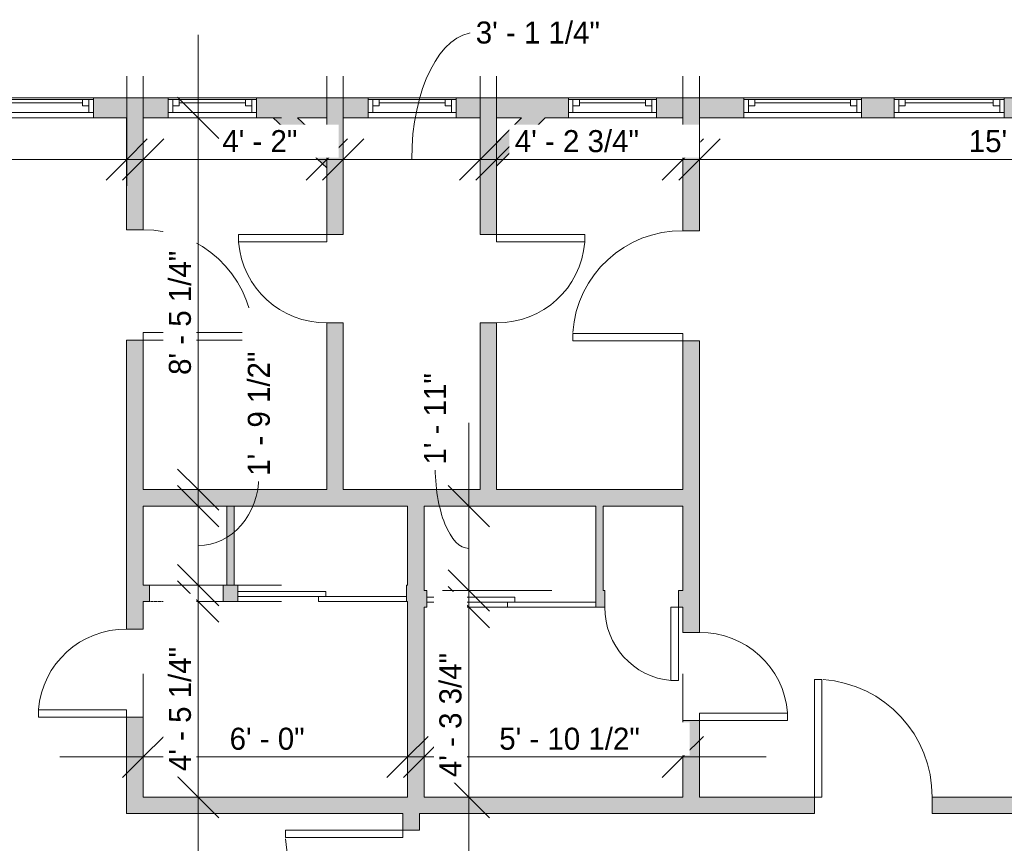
# Model space of a CAD drawing. Header units: inches. Extents: x -481 to 700, y -448 to 1032.
# Tile 12 of 17: x 57 to 325, y 559 to 783. Entities that reach past the tile are written whole.
import ezdxf

# ---------------------------------------------------------------- set-up
doc = ezdxf.new("R2010")
doc.units = ezdxf.units.IN
doc.header["$MEASUREMENT"] = 0
doc.linetypes.add('Overhead', pattern=[0.15625, 0.09375, -0.0625])
for name, color, linetype, lineweight in [('A-ANNO-DIMS', 211, 'Continuous', 9), ('A-ANNO-DIMS-192', 211, 'Continuous', 9), ('A-DETL-GENF', 92, 'Overhead', 9), ('A-DETL-MEDM', 90, 'Continuous', 9), ('A-DOOR', 31, 'Continuous', 9), ('A-GLAZ', 151, 'Continuous', 9), ('A-WALL', 90, 'Continuous', 9), ('A-WALL-PATT', 111, 'Continuous', 9)]:
    doc.layers.add(name, color=color, linetype=linetype, lineweight=lineweight)
doc.styles.add('Inter', font='txt', dxfattribs={"height": 6})
doc.dimstyles.new('Linear_-_1_32__Inter__Imperial__SMALL', dxfattribs={"dimscale": 12, "dimtxt": 7.948799, "dimasz": 0.9375, "dimexe": 1.889764, "dimexo": 1.259843, "dimgap": 0, "dimtad": 1, "dimrnd": 0.25, "dimzin": 1, "dimdsep": 46, "dimlunit": 4, "dimtxsty": 'Inter', "dimblk1": 'OBLIQUE', "dimblk2": 'OBLIQUE', "dimsah": 1, "dimcen": 0.09, "dimdle": 1.889764, "dimazin": 0, "dimtfac": 1, "dimtdec": 4, "dimtix": 1, "dimtmove": 0, "dimatfit": 3, "dimfxl": 1, "dimtvp": 1, "dimtfill": 1, "dimfrac": 2, "dimtolj": 1, "dimtzin": 0, "dimarcsym": 2})
doc.dimstyles.new('Linear_-_1_32__Inter__Imperial__SMALL_1', dxfattribs={"dimscale": 12, "dimtxt": 7.948799, "dimasz": 0.9375, "dimexe": 1.889764, "dimexo": 1.259843, "dimgap": 0, "dimtad": 1, "dimrnd": 0.25, "dimzin": 1, "dimdsep": 46, "dimlunit": 4, "dimtxsty": 'Inter', "dimblk1": 'OBLIQUE', "dimblk2": 'OBLIQUE', "dimsah": 1, "dimcen": 0.09, "dimdle": 1.889764, "dimazin": 0, "dimtfac": 1, "dimtdec": 4, "dimtix": 1, "dimtmove": 1, "dimatfit": 3, "dimfxl": 1, "dimtvp": 1, "dimtfill": 1, "dimfrac": 2, "dimtolj": 1, "dimtzin": 0, "dimarcsym": 2})
doc.dimstyles.new('Linear_-_1_32__Inter__Imperial__SMALL_2', dxfattribs={"dimscale": 12, "dimtxt": 7.948799, "dimasz": 0.9375, "dimexe": 1.889764, "dimexo": 1.259843, "dimgap": 0, "dimtad": 1, "dimrnd": 0.25, "dimzin": 1, "dimdsep": 46, "dimlunit": 4, "dimtxsty": 'Inter', "dimblk1": 'OBLIQUE', "dimblk2": 'OBLIQUE', "dimsah": 1, "dimcen": 0.09, "dimdle": 1.889764, "dimazin": 0, "dimtfac": 1, "dimtdec": 4, "dimtix": 1, "dimtmove": 2, "dimatfit": 3, "dimfxl": 1, "dimtvp": 1, "dimtfill": 1, "dimfrac": 2, "dimtolj": 1, "dimtzin": 0, "dimarcsym": 2})

# ---------------------------------------------------------------- blocks, each defined once
blk = doc.blocks.new('Planitar - Single Door_Flush Panel - 2_-6_ x 6_-8_-4178312-Main Floor Dimension Plan')
at = {"layer": 'A-DOOR'}
for p, q in [((12.99, 2.25), (12.99, 32.25)), ((15, 32.25), (12.99, 32.25)), ((15, 2.25), (15, 32.25)), ((15, 2.25), (12.99, 2.25))]:
    blk.add_line(p, q, dxfattribs=at)
blk.add_arc((14.77, 2.55), 29.77, 93.991, 180.5775, dxfattribs=at)
blk = doc.blocks.new('Planitar - Single Door_Flush Panel - 2_-0_ x 6_-8_-4181332-Main Floor Dimension Plan')
at = {"layer": 'A-DOOR'}
for p, q in [((9.99, 2.25), (9.99, 26.25)), ((12, 26.25), (9.99, 26.25)), ((12, 2.25), (12, 26.25)), ((12, 2.25), (9.99, 2.25))]:
    blk.add_line(p, q, dxfattribs=at)
blk.add_arc((11.77, 2.55), 23.77, 94.4783, 180.7233, dxfattribs=at)
blk = doc.blocks.new('Planitar - Single Door_Flush Panel - 2_-0_ x 6_-8_-4181384-Main Floor Dimension Plan')
at = {"layer": 'A-DOOR'}
for p, q in [((9.99, -2.25), (9.99, -26.25)), ((12, -2.25), (9.99, -2.25)), ((12, -2.25), (12, -26.25)), ((12, -26.25), (9.99, -26.25))]:
    blk.add_line(p, q, dxfattribs=at)
blk.add_arc((11.77, -2.55), 23.77, 179.2767, 265.5217, dxfattribs=at)
blk = doc.blocks.new('Planitar - Single Door_Flush Panel - 2_-6_ x 6_-8_-4178346-Main Floor Dimension Plan')
at = {"layer": 'A-DOOR'}
for p, q in [((12.99, -2.25), (12.99, -32.25)), ((15, -2.25), (12.99, -2.25)), ((15, -2.25), (15, -32.25)), ((15, -32.25), (12.99, -32.25))]:
    blk.add_line(p, q, dxfattribs=at)
blk.add_arc((14.77, -2.55), 29.77, 179.4225, 266.009, dxfattribs=at)
blk = doc.blocks.new('Planitar - Single Door_Flush Panel - 2_-8_ x 6_-8_-4181345-Main Floor Dimension Plan')
at = {"layer": 'A-DOOR'}
for p, q in [((13.99, 2.25), (13.99, 34.25)), ((16, 34.25), (13.99, 34.25)), ((16, 2.25), (16, 34.25)), ((16, 2.25), (13.99, 2.25))]:
    blk.add_line(p, q, dxfattribs=at)
blk.add_arc((15.77, 2.55), 31.77, 93.8608, 180.5412, dxfattribs=at)
blk = doc.blocks.new('Planitar - Single Door_Flush Panel - 2_-8_ x 6_-8_-4181316-Main Floor Dimension Plan')
at = {"layer": 'A-DOOR'}
for p, q in [((13.99, -2.25), (13.99, -34.25)), ((16, -2.25), (13.99, -2.25)), ((16, -2.25), (16, -34.25)), ((16, -34.25), (13.99, -34.25))]:
    blk.add_line(p, q, dxfattribs=at)
blk.add_arc((15.77, -2.55), 31.77, 179.4588, 266.1392, dxfattribs=at)
blk = doc.blocks.new('Planitar-Double-Hung-Single - Default 1-4192384-Main Floor Dimension Plan')
at = {"layer": 'A-GLAZ'}
for p, q in [((-15, 2.75), (-15, -2.75)), ((15, 2.75), (-15, 2.75)), ((15, -2.75), (15, 2.75)), ((-15, 2.25), (-12, 2.25)), ((-13.75, 2.25), (-13.75, -1.25)), ((-13.75, 0.5), (-12, 0.5)), ((-12, 2.25), (-1.1875, 2.25)), ((-12, 2.25), (-12, 0.5)), ((-1.1875, 2.25), (1.1875, 2.25)), ((1.1875, 2.25), (12, 2.25)), ((12, 2.25), (15, 2.25)), ((12, 2.25), (12, 0.5)), ((13.75, 0.5), (12, 0.5)), ((13.75, 2.25), (13.75, -1.25)), ((-15, -1.25), (-13.75, -1.25)), ((13.75, -1.25), (-13.75, -1.25)), ((13.75, -1.25), (15, -1.25)), ((-15, -2.75), (15, -2.75))]:
    blk.add_line(p, q, dxfattribs=at)
at = {"layer": 'A-GLAZ', "lineweight": 18}
blk.add_line((-12, 1.375), (12, 1.375), dxfattribs=at)
blk = doc.blocks.new('Planitar-Double-Hung-Single - Default 1-4192378-Main Floor Dimension Plan')
at = {"layer": 'A-GLAZ'}
for p, q in [((-16, 2.75), (-16, -2.75)), ((16, 2.75), (-16, 2.75)), ((16, -2.75), (16, 2.75)), ((-16, 2.25), (-13, 2.25)), ((-14.75, 2.25), (-14.75, -1.25)), ((-14.75, 0.5), (-13, 0.5)), ((-13, 2.25), (-1.1875, 2.25)), ((-13, 2.25), (-13, 0.5)), ((-1.1875, 2.25), (1.1875, 2.25)), ((1.1875, 2.25), (13, 2.25)), ((13, 2.25), (16, 2.25)), ((13, 2.25), (13, 0.5)), ((14.75, 0.5), (13, 0.5)), ((14.75, 2.25), (14.75, -1.25)), ((-16, -1.25), (-14.75, -1.25)), ((14.75, -1.25), (-14.75, -1.25)), ((14.75, -1.25), (16, -1.25)), ((-16, -2.75), (16, -2.75))]:
    blk.add_line(p, q, dxfattribs=at)
at = {"layer": 'A-GLAZ', "lineweight": 18}
blk.add_line((-13, 1.375), (13, 1.375), dxfattribs=at)
blk = doc.blocks.new('Planitar-Double-Hung-Single - Default 1-4193229-Main Floor Dimension Plan')
at = {"layer": 'A-GLAZ'}
for p, q in [((-12, 2.75), (-12, -2.75)), ((12, 2.75), (-12, 2.75)), ((12, -2.75), (12, 2.75)), ((-12, 2.25), (-9, 2.25)), ((-10.75, 2.25), (-10.75, -1.25)), ((-10.75, 0.5), (-9, 0.5)), ((-9, 2.25), (-1.1875, 2.25)), ((-9, 2.25), (-9, 0.5)), ((-1.1875, 2.25), (1.1875, 2.25)), ((1.1875, 2.25), (9, 2.25)), ((9, 2.25), (12, 2.25)), ((9, 2.25), (9, 0.5)), ((10.75, 0.5), (9, 0.5)), ((10.75, 2.25), (10.75, -1.25)), ((-12, -1.25), (-10.75, -1.25)), ((10.75, -1.25), (-10.75, -1.25)), ((10.75, -1.25), (12, -1.25)), ((-12, -2.75), (12, -2.75))]:
    blk.add_line(p, q, dxfattribs=at)
at = {"layer": 'A-GLAZ', "lineweight": 18}
blk.add_line((-9, 1.375), (9, 1.375), dxfattribs=at)
blk = doc.blocks.new('Planitar-Double-Hung-Single - Default 1-4193401-Main Floor Dimension Plan')
at = {"layer": 'A-GLAZ'}
for p, q in [((-17, 2.75), (-17, -2.75)), ((17, 2.75), (-17, 2.75)), ((17, -2.75), (17, 2.75)), ((-17, 2.25), (-14, 2.25)), ((-15.75, 2.25), (-15.75, -1.25)), ((-15.75, 0.5), (-14, 0.5)), ((-14, 2.25), (-1.1875, 2.25)), ((-14, 2.25), (-14, 0.5)), ((-1.1875, 2.25), (1.1875, 2.25)), ((1.1875, 2.25), (14, 2.25)), ((14, 2.25), (17, 2.25)), ((14, 2.25), (14, 0.5)), ((15.75, 0.5), (14, 0.5)), ((15.75, 2.25), (15.75, -1.25)), ((-17, -1.25), (-15.75, -1.25)), ((15.75, -1.25), (-15.75, -1.25)), ((15.75, -1.25), (17, -1.25)), ((-17, -2.75), (17, -2.75))]:
    blk.add_line(p, q, dxfattribs=at)
at = {"layer": 'A-GLAZ', "lineweight": 18}
blk.add_line((-14, 1.375), (14, 1.375), dxfattribs=at)
blk = doc.blocks.new('Planitar - Single Door_Flush Panel - 1_-8_ x 6_-8_-4280710-Main Floor Dimension Plan')
at = {"layer": 'A-DOOR'}
for p, q in [((7.99, -2.25), (7.99, -22.25)), ((10, -2.25), (7.99, -2.25)), ((10, -2.25), (10, -22.25)), ((10, -22.25), (7.99, -22.25))]:
    blk.add_line(p, q, dxfattribs=at)
blk.add_arc((9.77, -2.55), 19.77, 179.1304, 265.0764, dxfattribs=at)
blk = doc.blocks.new('Planitar - Double Sliding Door_Flush Panel - 3_-10_ x 6_-8_-4281091-Main Floor Dimension Plan')
at = {"layer": 'A-DOOR'}
for p, q in [((1, 2.12), (-23, 2.12)), ((-23, 2.12), (-23, 0.75)), ((-23, 0.75), (1, 0.75)), ((23, 0.75), (-1, 0.75)), ((-1, 0.75), (-1, -0.63)), ((1, 0.75), (1, 2.12)), ((23, -0.63), (23, 0.75)), ((-1, -0.63), (23, -0.63))]:
    blk.add_line(p, q, dxfattribs=at)
blk = doc.blocks.new('Planitar - Opening - 1_-8_ x 6_-8_-4280991-Main Floor Dimension Plan')
at = {"layer": 'A-DETL-GENF'}
for p, q in [((9.68, 2.25), (-10.32, 2.25)), ((-10.32, -2.25), (9.68, -2.25))]:
    blk.add_line(p, q, dxfattribs=at)
at = {"layer": 'A-DETL-MEDM'}
for p, q in [((-10.32, 2.25), (-10.32, -2.25)), ((9.68, -2.25), (9.68, 2.25))]:
    blk.add_line(p, q, dxfattribs=at)
blk = doc.blocks.new('DIMBLOCK32-Main Floor Dimension Plan')
at = {"layer": 'A-ANNO-DIMS-192'}
for p, q in [((-51.13, 738.01), (-51.13, 767.85)), ((86.12, 738.01), (86.12, 767.85)), ((-73.81, 745.17), (108.79, 745.17)), ((-51.13, 745.17), (-51.13, 738.01)), ((86.12, 745.17), (86.12, 738.01))]:
    blk.add_line(p, q, dxfattribs=at)
at = {"layer": 'A-ANNO-DIMS-192', "lineweight": 35}
for p, q in [((-51.13, 745.17), (-45.51, 750.79)), ((86.12, 745.17), (91.74, 750.79)), ((-51.13, 745.17), (-56.76, 739.54)), ((86.12, 745.17), (80.49, 739.54))]:
    blk.add_line(p, q, dxfattribs=at)
at = {"layer": 'A-ANNO-DIMS-192', "color": 0, "insert": (-2.73, 753.16), "char_height": 6, "width": 48.5274, "attachment_point": 1, "line_spacing_factor": 0.9936, "style": 'Inter', "bg_fill": 3, "box_fill_scale": 1.25, "bg_fill_color": 256, "bg_fill_true_color": 13158600, "bg_fill_transparency": 0}
blk.add_mtext('11\' - 5 1/4"', dxfattribs=at)
blk = doc.blocks.new('_Oblique')
at = {"color": 0, "linetype": 'ByBlock', "lineweight": -2}
blk.add_line((-0.5, -0.5), (0.5, 0.5), dxfattribs=at)
blk = doc.blocks.new('DIMBLOCK33-Main Floor Dimension Plan')
at = {"layer": 'A-ANNO-DIMS-192'}
for p, q in [((90.62, 738.01), (90.62, 767.85)), ((140.62, 738.01), (140.62, 767.85)), ((67.94, 745.17), (163.29, 745.17)), ((90.62, 745.17), (90.62, 738.01)), ((140.62, 745.17), (140.62, 738.01))]:
    blk.add_line(p, q, dxfattribs=at)
at = {"layer": 'A-ANNO-DIMS-192', "lineweight": 35}
for p, q in [((90.62, 745.17), (96.24, 750.79)), ((140.62, 745.17), (146.24, 750.79)), ((90.62, 745.17), (84.99, 739.54)), ((140.62, 745.17), (134.99, 739.54))]:
    blk.add_line(p, q, dxfattribs=at)
at = {"layer": 'A-ANNO-DIMS-192', "color": 0, "insert": (112.17, 753.16), "char_height": 6, "width": 30.1657, "attachment_point": 1, "line_spacing_factor": 0.9936, "style": 'Inter', "bg_fill": 3, "box_fill_scale": 1.25, "bg_fill_color": 256, "bg_fill_true_color": 13158600, "bg_fill_transparency": 0}
blk.add_mtext('4\' - 2"', dxfattribs=at)
blk = doc.blocks.new('DIMBLOCK34-Main Floor Dimension Plan')
at = {"layer": 'A-ANNO-DIMS-192'}
for p, q in [((145.12, 738.01), (145.12, 767.85)), ((182.37, 738.01), (182.37, 767.85)), ((122.44, 745.17), (205.04, 745.17)), ((145.12, 745.17), (145.12, 738.01)), ((182.37, 745.17), (182.37, 738.01))]:
    blk.add_line(p, q, dxfattribs=at)
at = {"layer": 'A-ANNO-DIMS-192', "lineweight": 35}
for p, q in [((145.12, 745.17), (150.74, 750.79)), ((182.37, 745.17), (187.99, 750.79)), ((145.12, 745.17), (139.49, 739.54)), ((182.37, 745.17), (176.74, 739.54))]:
    blk.add_line(p, q, dxfattribs=at)
at = {"layer": 'A-ANNO-DIMS-192'}
blk.add_ellipse((181.19, 745.17), major_axis=(0, 34.55), ratio=0.505021, start_param=0, end_param=1.570796, dxfattribs=at)
at = {"layer": 'A-ANNO-DIMS-192', "color": 0, "insert": (181.19, 782.74), "char_height": 6, "width": 44.5928, "attachment_point": 1, "line_spacing_factor": 0.9936, "style": 'Inter', "bg_fill": 3, "box_fill_scale": 1.25, "bg_fill_color": 256, "bg_fill_true_color": 13158600, "bg_fill_transparency": 0}
blk.add_mtext('3\' - 1 1/4"', dxfattribs=at)
blk = doc.blocks.new('DIMBLOCK35-Main Floor Dimension Plan')
at = {"layer": 'A-ANNO-DIMS-192'}
for p, q in [((186.87, 738.01), (186.87, 767.85)), ((237.62, 738.01), (237.62, 767.85)), ((164.19, 745.17), (260.29, 745.17)), ((186.87, 745.17), (186.87, 738.01)), ((237.62, 745.17), (237.62, 738.01))]:
    blk.add_line(p, q, dxfattribs=at)
at = {"layer": 'A-ANNO-DIMS-192', "lineweight": 35}
for p, q in [((186.87, 745.17), (192.49, 750.79)), ((237.62, 745.17), (243.24, 750.79)), ((186.87, 745.17), (181.24, 739.54)), ((237.62, 745.17), (231.99, 739.54))]:
    blk.add_line(p, q, dxfattribs=at)
at = {"layer": 'A-ANNO-DIMS-192', "color": 0, "insert": (191.82, 753.16), "char_height": 6, "width": 49.0043, "attachment_point": 1, "line_spacing_factor": 0.9936, "style": 'Inter', "bg_fill": 3, "box_fill_scale": 1.25, "bg_fill_color": 256, "bg_fill_true_color": 13158600, "bg_fill_transparency": 0}
blk.add_mtext('4\' - 2 3/4"', dxfattribs=at)
blk = doc.blocks.new('DIMBLOCK36-Main Floor Dimension Plan')
at = {"layer": 'A-ANNO-DIMS-192'}
for p, q in [((242.12, 738.01), (242.12, 767.85)), ((430.62, 738.01), (430.62, 767.85)), ((219.44, 745.17), (453.29, 745.17)), ((242.12, 745.17), (242.12, 738.01)), ((430.62, 745.17), (430.62, 738.01))]:
    blk.add_line(p, q, dxfattribs=at)
at = {"layer": 'A-ANNO-DIMS-192', "lineweight": 35}
for p, q in [((242.12, 745.17), (247.74, 750.79)), ((430.62, 745.17), (436.24, 750.79)), ((242.12, 745.17), (236.49, 739.54)), ((430.62, 745.17), (424.99, 739.54))]:
    blk.add_line(p, q, dxfattribs=at)
at = {"layer": 'A-ANNO-DIMS-192', "color": 0, "insert": (315.45, 753.16), "char_height": 6, "width": 50.1967, "attachment_point": 1, "line_spacing_factor": 0.9936, "style": 'Inter', "bg_fill": 3, "box_fill_scale": 1.25, "bg_fill_color": 256, "bg_fill_true_color": 13158600, "bg_fill_transparency": 0}
blk.add_mtext('15\' - 8 1/2"', dxfattribs=at)
blk = doc.blocks.new('DIMBLOCK38-Main Floor Dimension Plan')
at = {"layer": 'A-ANNO-DIMS-192'}
for p, q in [((90.62, 575.24), (90.62, 605.08)), ((162.62, 575.24), (162.62, 605.08)), ((67.94, 582.41), (185.29, 582.41)), ((90.62, 582.41), (90.62, 575.24)), ((162.62, 582.41), (162.62, 575.24))]:
    blk.add_line(p, q, dxfattribs=at)
at = {"layer": 'A-ANNO-DIMS-192', "lineweight": 35}
for p, q in [((90.62, 582.41), (96.24, 588.03)), ((162.62, 582.41), (168.24, 588.03)), ((90.62, 582.41), (84.99, 576.78)), ((162.62, 582.41), (156.99, 576.78))]:
    blk.add_line(p, q, dxfattribs=at)
at = {"layer": 'A-ANNO-DIMS-192', "color": 0, "insert": (114.15, 590.39), "char_height": 6, "width": 29.9272, "attachment_point": 1, "line_spacing_factor": 0.9936, "style": 'Inter', "bg_fill": 3, "box_fill_scale": 1.25, "bg_fill_color": 256, "bg_fill_true_color": 13158600, "bg_fill_transparency": 0}
blk.add_mtext('6\' - 0"', dxfattribs=at)
blk = doc.blocks.new('DIMBLOCK39-Main Floor Dimension Plan')
at = {"layer": 'A-ANNO-DIMS-192'}
for p, q in [((167.12, 575.24), (167.12, 605.08)), ((237.62, 575.24), (237.62, 605.08)), ((144.44, 582.41), (260.29, 582.41)), ((167.12, 582.41), (167.12, 575.24)), ((237.62, 582.41), (237.62, 575.24))]:
    blk.add_line(p, q, dxfattribs=at)
at = {"layer": 'A-ANNO-DIMS-192', "lineweight": 35}
for p, q in [((167.12, 582.41), (172.74, 588.03)), ((237.62, 582.41), (243.24, 588.03)), ((167.12, 582.41), (161.49, 576.78)), ((237.62, 582.41), (231.99, 576.78))]:
    blk.add_line(p, q, dxfattribs=at)
at = {"layer": 'A-ANNO-DIMS-192', "color": 0, "insert": (187.59, 590.39), "char_height": 6, "width": 50.3159, "attachment_point": 1, "line_spacing_factor": 0.9936, "style": 'Inter', "bg_fill": 3, "box_fill_scale": 1.25, "bg_fill_color": 256, "bg_fill_true_color": 13158600, "bg_fill_transparency": 0}
blk.add_mtext('5\' - 10 1/2"', dxfattribs=at)
blk = doc.blocks.new('DIMBLOCK72-Main Floor Dimension Plan')
at = {"layer": 'A-ANNO-DIMS-192'}
for p, q in [((105.59, 647.4), (105.59, 548.8)), ((98.43, 624.73), (128.27, 624.73)), ((105.59, 624.73), (98.43, 624.73)), ((98.43, 571.48), (128.27, 571.48)), ((105.59, 571.48), (98.43, 571.48))]:
    blk.add_line(p, q, dxfattribs=at)
at = {"layer": 'A-ANNO-DIMS-192', "lineweight": 35}
for p, q in [((105.59, 624.73), (99.97, 630.35)), ((105.59, 624.73), (111.22, 619.1)), ((105.59, 571.48), (99.97, 577.1)), ((105.59, 571.48), (111.22, 565.85))]:
    blk.add_line(p, q, dxfattribs=at)
at = {"layer": 'A-ANNO-DIMS-192', "color": 0, "insert": (97.61, 578.58), "char_height": 6, "width": 46.8582, "attachment_point": 1, "rotation": 90, "line_spacing_factor": 0.9936, "style": 'Inter', "bg_fill": 3, "box_fill_scale": 1.25, "bg_fill_color": 256, "bg_fill_true_color": 13158600, "bg_fill_transparency": 0}
blk.add_mtext('4\' - 5 1/4"', dxfattribs=at)
blk = doc.blocks.new('DIMBLOCK73-Main Floor Dimension Plan')
at = {"layer": 'A-ANNO-DIMS-192'}
for p, q in [((105.59, 673.4), (105.59, 606.55)), ((98.43, 650.73), (128.27, 650.73)), ((105.59, 650.73), (98.43, 650.73)), ((98.43, 629.23), (128.27, 629.23)), ((105.59, 629.23), (98.43, 629.23))]:
    blk.add_line(p, q, dxfattribs=at)
at = {"layer": 'A-ANNO-DIMS-192', "lineweight": 35}
for p, q in [((105.59, 650.73), (99.97, 656.35)), ((105.59, 650.73), (111.22, 645.1)), ((105.59, 629.23), (99.97, 634.85)), ((105.59, 629.23), (111.22, 623.6))]:
    blk.add_line(p, q, dxfattribs=at)
at = {"layer": 'A-ANNO-DIMS-192'}
blk.add_ellipse((105.59, 659.01), major_axis=(0, 19.04), ratio=0.868837, start_param=3.141593, end_param=4.712389, dxfattribs=at)
at = {"layer": 'A-ANNO-DIMS-192', "color": 0, "insert": (119.11, 659.01), "char_height": 6, "width": 44.2351, "attachment_point": 1, "rotation": 90, "line_spacing_factor": 0.9936, "style": 'Inter', "bg_fill": 3, "box_fill_scale": 1.25, "bg_fill_color": 256, "bg_fill_true_color": 13158600, "bg_fill_transparency": 0}
blk.add_mtext('1\' - 9 1/2"', dxfattribs=at)
blk = doc.blocks.new('DIMBLOCK74-Main Floor Dimension Plan')
at = {"layer": 'A-ANNO-DIMS-192'}
for p, q in [((105.59, 779.15), (105.59, 632.55)), ((98.43, 756.48), (128.27, 756.48)), ((105.59, 756.48), (98.43, 756.48)), ((98.43, 655.23), (128.27, 655.23)), ((105.59, 655.23), (98.43, 655.23))]:
    blk.add_line(p, q, dxfattribs=at)
at = {"layer": 'A-ANNO-DIMS-192', "lineweight": 35}
for p, q in [((105.59, 756.48), (99.97, 762.1)), ((105.59, 756.48), (111.22, 750.85)), ((105.59, 655.23), (99.97, 660.85)), ((105.59, 655.23), (111.22, 649.6))]:
    blk.add_line(p, q, dxfattribs=at)
at = {"layer": 'A-ANNO-DIMS-192', "color": 0, "insert": (97.61, 686.48), "char_height": 6, "width": 46.5005, "attachment_point": 1, "rotation": 90, "line_spacing_factor": 0.9936, "style": 'Inter', "bg_fill": 3, "box_fill_scale": 1.25, "bg_fill_color": 256, "bg_fill_true_color": 13158600, "bg_fill_transparency": 0}
blk.add_mtext('8\' - 5 1/4"', dxfattribs=at)
blk = doc.blocks.new('DIMBLOCK75-Main Floor Dimension Plan')
at = {"layer": 'A-ANNO-DIMS-192'}
for p, q in [((179.26, 645.9), (179.26, 548.8)), ((172.1, 623.23), (201.94, 623.23)), ((179.26, 623.23), (172.1, 623.23)), ((172.1, 571.48), (201.94, 571.48)), ((179.26, 571.48), (172.1, 571.48))]:
    blk.add_line(p, q, dxfattribs=at)
at = {"layer": 'A-ANNO-DIMS-192', "lineweight": 35}
for p, q in [((179.26, 623.23), (173.64, 628.85)), ((179.26, 623.23), (184.89, 617.6)), ((179.26, 571.48), (173.64, 577.1)), ((179.26, 571.48), (184.89, 565.85))]:
    blk.add_line(p, q, dxfattribs=at)
at = {"layer": 'A-ANNO-DIMS-192', "color": 0, "insert": (171.28, 576.93), "char_height": 6, "width": 49.0043, "attachment_point": 1, "rotation": 90, "line_spacing_factor": 0.9936, "style": 'Inter', "bg_fill": 3, "box_fill_scale": 1.25, "bg_fill_color": 256, "bg_fill_true_color": 13158600, "bg_fill_transparency": 0}
blk.add_mtext('4\' - 3 3/4"', dxfattribs=at)
blk = doc.blocks.new('DIMBLOCK76-Main Floor Dimension Plan')
at = {"layer": 'A-ANNO-DIMS-192'}
for p, q in [((179.26, 673.4), (179.26, 605.05)), ((172.1, 650.73), (201.94, 650.73)), ((179.26, 650.73), (172.1, 650.73)), ((172.1, 627.73), (201.94, 627.73)), ((179.26, 627.73), (172.1, 627.73))]:
    blk.add_line(p, q, dxfattribs=at)
at = {"layer": 'A-ANNO-DIMS-192', "lineweight": 35}
for p, q in [((179.26, 650.73), (173.64, 656.35)), ((179.26, 650.73), (184.89, 645.1)), ((179.26, 627.73), (173.64, 633.35)), ((179.26, 627.73), (184.89, 622.1))]:
    blk.add_line(p, q, dxfattribs=at)
at = {"layer": 'A-ANNO-DIMS-192'}
blk.add_ellipse((179.26, 662.06), major_axis=(0, 22.83), ratio=0.401542, start_param=1.570796, end_param=3.141593, dxfattribs=at)
at = {"layer": 'A-ANNO-DIMS-192', "color": 0, "insert": (167.08, 662.06), "char_height": 6, "width": 29.808, "attachment_point": 1, "rotation": 90, "line_spacing_factor": 0.9936, "style": 'Inter', "bg_fill": 3, "box_fill_scale": 1.25, "bg_fill_color": 256, "bg_fill_true_color": 13158600, "bg_fill_transparency": 0}
blk.add_mtext('1\' - 11"', dxfattribs=at)

msp = doc.modelspace()

# ---------------------------------------------------------------- hatches: boundary and pattern name
at = {"layer": 'A-WALL-PATT'}
h = msp.add_hatch(color=9, dxfattribs=at)
h.paths.add_polyline_path([(412.867, 756.477), (412.867, 761.977), (403.37, 761.977), (403.37, 756.477)], flags=0)
h.paths.add_polyline_path([(373.37, 756.477), (373.37, 761.977), (366.74, 761.977), (366.74, 756.477)], flags=0)
h.paths.add_polyline_path([(325.133, 756.477), (334.74, 756.477), (334.74, 761.977), (325.133, 761.977)], flags=0)
h.paths.add_polyline_path([(254.224, 756.477), (254.224, 761.977), (230.416, 761.977), (230.416, 756.477), (242.117, 756.477)], flags=0)
h.paths.add_polyline_path([(286.224, 756.477), (295.133, 756.477), (295.133, 761.977), (286.224, 761.977)], flags=0)
h.paths.add_polyline_path([(193.686, 756.477), (206.416, 756.477), (206.416, 761.977), (175.875, 761.977), (175.875, 756.477), (186.867, 756.477)], flags=0)
h.paths.add_polyline_path([(121.447, 756.477), (151.875, 756.477), (151.875, 761.977), (121.447, 761.977)], flags=0)
h.paths.add_polyline_path([(86.117, 756.477), (97.447, 756.477), (97.447, 761.977), (77.077, 761.977), (77.077, 756.477)], flags=0)
h.paths.add_polyline_path([(43.077, 756.477), (43.077, 761.977), (-13.744, 761.977), (-13.744, 756.477)], flags=0)
h.paths.add_polyline_path([(-57.133, 756.477), (-47.744, 756.477), (-47.744, 761.977), (-57.133, 761.977)], flags=0)
h = msp.add_hatch(color=9, dxfattribs=at)
h.paths.add_polyline_path([(90.617, 655.227), (90.617, 695.985), (86.117, 695.985), (86.117, 655.227)], flags=0)
h.paths.add_polyline_path([(86.117, 725.985), (90.617, 725.985), (90.617, 756.477), (86.117, 756.477)], flags=0)
for points in [[(140.617, 742.891), (140.617, 749.044), (132.646, 756.477), (126.048, 756.477), (135.644, 747.529)], [(186.867, 743.295), (200.049, 756.477), (193.686, 756.477), (186.867, 749.659), (186.867, 747.529)], [(237.617, 650.727), (237.617, 655.227), (86.117, 655.227), (86.117, 650.727), (215.867, 650.727)], [(115.367, 629.227), (115.367, 650.727), (113.367, 650.727), (113.367, 629.227)], [(162.617, 571.477), (167.117, 571.477), (167.117, 650.727), (162.617, 650.727), (162.617, 624.727)], [(215.867, 627.727), (215.867, 650.727), (213.867, 650.727), (213.867, 627.727)]]:
    msp.add_hatch(color=9, dxfattribs=at).paths.add_polyline_path(points, flags=0)
h = msp.add_hatch(color=9, dxfattribs=at)
h.paths.add_polyline_path([(145.117, 655.227), (145.117, 700.697), (140.617, 700.697), (140.617, 655.227)], flags=0)
h.paths.add_polyline_path([(140.617, 724.697), (145.117, 724.697), (145.117, 756.477), (140.617, 756.477), (140.617, 742.891)], flags=0)
h = msp.add_hatch(color=9, dxfattribs=at)
h.paths.add_polyline_path([(186.867, 655.227), (186.867, 700.697), (182.367, 700.697), (182.367, 655.227)], flags=0)
h.paths.add_polyline_path([(186.867, 724.697), (186.867, 756.477), (182.367, 756.477), (182.367, 724.697)], flags=0)
h = msp.add_hatch(color=9, dxfattribs=at)
h.paths.add_polyline_path([(242.117, 571.477), (242.117, 592.314), (237.617, 592.314), (237.617, 571.477)], flags=0)
h.paths.add_polyline_path([(242.117, 616.314), (242.117, 695.737), (237.617, 695.737), (237.617, 616.314)], flags=0)
h.paths.add_polyline_path([(242.117, 725.737), (242.117, 756.477), (237.617, 756.477), (237.617, 725.737)], flags=0)
h = msp.add_hatch(color=9, dxfattribs=at)
h.paths.add_polyline_path([(90.617, 571.477), (90.617, 593.227), (86.117, 593.227), (86.117, 571.477)], flags=0)
h.paths.add_polyline_path([(90.617, 617.227), (90.617, 650.727), (86.117, 650.727), (86.117, 617.227)], flags=0)
h = msp.add_hatch(color=9, dxfattribs=at)
h.paths.add_polyline_path([(162.617, 624.727), (162.617, 629.227), (162.367, 629.227), (162.367, 624.727)], flags=0)
h.paths.add_polyline_path([(116.367, 624.727), (116.367, 629.227), (112.367, 629.227), (112.367, 624.727)], flags=0)
h.paths.add_polyline_path([(92.367, 624.727), (92.367, 629.227), (90.617, 629.227), (90.617, 624.727)], flags=0)
h = msp.add_hatch(color=9, dxfattribs=at)
h.paths.add_polyline_path([(237.617, 623.227), (237.617, 627.727), (236.367, 627.727), (236.367, 623.227)], flags=0)
h.paths.add_polyline_path([(213.867, 623.227), (216.367, 623.227), (216.367, 627.727), (213.867, 627.727), (213.867, 624.605)], flags=0)
h.paths.add_polyline_path([(167.117, 623.227), (167.867, 623.227), (167.867, 627.727), (167.117, 627.727), (167.117, 624.605)], flags=0)
h = msp.add_hatch(color=9, dxfattribs=at)
h.paths.add_polyline_path([(430.617, 566.977), (430.617, 571.477), (305.452, 571.477), (305.452, 566.977)], flags=0)
h.paths.add_polyline_path([(273.452, 566.977), (273.452, 571.477), (86.117, 571.477), (86.117, 566.977), (202.233, 566.977)], flags=0)
h = msp.add_hatch(color=9, dxfattribs=at)
h.paths.add_polyline_path([(161.367, 525.977), (165.867, 525.977), (165.867, 530.477), (161.367, 530.477)], flags=0)
h.paths.add_polyline_path([(165.867, 562.477), (165.867, 566.977), (161.367, 566.977), (161.367, 562.477)], flags=0)

# ---------------------------------------------------------------- linework, layer by layer
at = {"layer": 'A-WALL'}
for p, q in [((97.447, 761.977), (77.077, 761.977)), ((151.875, 761.977), (121.447, 761.977)), ((206.416, 761.977), (175.875, 761.977)), ((254.224, 761.977), (230.416, 761.977)), ((295.133, 761.977), (286.224, 761.977)), ((334.74, 761.977), (325.133, 761.977)), ((77.077, 756.477), (86.117, 756.477)), ((86.117, 756.477), (86.117, 725.985)), ((90.617, 756.477), (97.447, 756.477)), ((90.617, 725.985), (90.617, 756.477)), ((121.447, 756.477), (126.048, 756.477)), ((126.048, 756.477), (140.617, 742.891)), ((132.646, 756.477), (140.617, 756.477)), ((140.617, 749.044), (132.646, 756.477)), ((140.617, 756.477), (140.617, 749.044)), ((145.117, 756.477), (151.875, 756.477)), ((145.117, 724.697), (145.117, 756.477)), ((175.875, 756.477), (182.367, 756.477)), ((182.367, 756.477), (182.367, 724.697)), ((186.867, 756.477), (193.686, 756.477)), ((186.867, 749.659), (186.867, 756.477)), ((186.867, 743.295), (200.049, 756.477)), ((193.686, 756.477), (186.867, 749.659)), ((200.049, 756.477), (206.416, 756.477)), ((230.416, 756.477), (237.617, 756.477)), ((237.617, 756.477), (237.617, 725.737)), ((242.117, 756.477), (254.224, 756.477)), ((242.117, 725.737), (242.117, 756.477)), ((286.224, 756.477), (295.133, 756.477)), ((325.133, 756.477), (334.74, 756.477)), ((140.617, 742.891), (140.617, 724.697)), ((186.867, 724.697), (186.867, 743.295)), ((86.117, 725.985), (90.617, 725.985)), ((140.617, 724.697), (145.117, 724.697)), ((182.367, 724.697), (186.867, 724.697)), ((237.617, 725.737), (242.117, 725.737)), ((140.617, 700.697), (140.617, 655.227)), ((145.117, 700.697), (140.617, 700.697)), ((145.117, 655.227), (145.117, 700.697)), ((182.367, 700.697), (182.367, 655.227)), ((186.867, 700.697), (182.367, 700.697)), ((186.867, 655.227), (186.867, 700.697)), ((90.617, 695.985), (86.117, 695.985)), ((86.117, 695.985), (86.117, 617.227)), ((90.617, 655.227), (90.617, 695.985)), ((242.117, 695.737), (237.617, 695.737)), ((237.617, 695.737), (237.617, 655.227)), ((242.117, 616.314), (242.117, 695.737)), ((140.617, 655.227), (90.617, 655.227)), ((182.367, 655.227), (145.117, 655.227)), ((237.617, 655.227), (186.867, 655.227)), ((90.617, 650.727), (113.367, 650.727)), ((90.617, 629.227), (90.617, 650.727)), ((113.367, 650.727), (113.367, 629.227)), ((115.367, 650.727), (162.617, 650.727)), ((115.367, 629.227), (115.367, 650.727)), ((162.617, 650.727), (162.617, 629.227)), ((167.117, 627.727), (167.117, 650.727)), ((167.117, 650.727), (213.867, 650.727)), ((213.867, 650.727), (213.867, 624.605)), ((215.867, 650.727), (237.617, 650.727)), ((215.867, 627.727), (215.867, 650.727)), ((237.617, 650.727), (237.617, 627.727)), ((92.367, 629.227), (90.617, 629.227)), ((113.367, 629.227), (112.367, 629.227)), ((116.367, 629.227), (115.367, 629.227)), ((116.367, 627.483), (116.367, 629.227)), ((162.617, 629.227), (162.367, 629.227)), ((162.367, 629.227), (162.367, 626.105)), ((167.867, 627.727), (167.117, 627.727)), ((167.867, 625.983), (167.867, 627.727)), ((216.367, 627.727), (215.867, 627.727)), ((216.367, 623.227), (216.367, 627.727)), ((237.617, 627.727), (236.367, 627.727)), ((236.367, 627.727), (236.367, 623.227)), ((116.367, 624.727), (116.367, 626.105)), ((90.617, 617.227), (90.617, 624.727)), ((90.617, 624.727), (92.367, 624.727)), ((112.367, 624.727), (116.367, 624.727)), ((162.367, 624.727), (162.617, 624.727)), ((162.617, 624.727), (162.617, 571.477)), ((167.117, 571.477), (167.117, 623.227)), ((167.117, 623.227), (167.867, 623.227)), ((167.867, 623.227), (167.867, 624.605)), ((213.867, 623.227), (216.367, 623.227)), ((236.367, 623.227), (237.617, 623.227)), ((237.617, 623.227), (237.617, 616.314)), ((86.117, 617.227), (90.617, 617.227)), ((237.617, 616.314), (242.117, 616.314)), ((86.117, 593.227), (86.117, 566.977)), ((90.617, 593.227), (86.117, 593.227)), ((90.617, 571.477), (90.617, 593.227)), ((242.117, 592.314), (237.617, 592.314)), ((237.617, 592.314), (237.617, 571.477)), ((242.117, 571.477), (242.117, 592.314)), ((162.617, 571.477), (90.617, 571.477)), ((237.617, 571.477), (167.117, 571.477)), ((273.452, 571.477), (242.117, 571.477)), ((273.452, 566.977), (273.452, 571.477)), ((430.617, 571.477), (305.452, 571.477)), ((305.452, 571.477), (305.452, 566.977)), ((86.117, 566.977), (161.367, 566.977)), ((161.367, 566.977), (161.367, 562.477)), ((165.867, 566.977), (273.452, 566.977)), ((165.867, 562.477), (165.867, 566.977)), ((305.452, 566.977), (430.617, 566.977)), ((161.367, 562.477), (165.867, 562.477))]:
    msp.add_line(p, q, dxfattribs=at)

# ---------------------------------------------------------------- block references
at = {"layer": 'A-DOOR'}
for name, p, rotation in [('Planitar - Single Door_Flush Panel - 2_-6_ x 6_-8_-4178312-Main Floor Dimension Plan', (88.367, 710.985), 269.9999999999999), ('Planitar - Single Door_Flush Panel - 2_-0_ x 6_-8_-4181332-Main Floor Dimension Plan', (142.867, 712.697), 89.99999999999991), ('Planitar - Single Door_Flush Panel - 2_-0_ x 6_-8_-4181384-Main Floor Dimension Plan', (184.617, 712.697), 89.99999999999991), ('Planitar - Single Door_Flush Panel - 2_-6_ x 6_-8_-4178346-Main Floor Dimension Plan', (239.867, 710.737), 269.9999999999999), ('Planitar - Opening - 1_-8_ x 6_-8_-4280991-Main Floor Dimension Plan', (102.045, 626.977), 180), ('Planitar - Double Sliding Door_Flush Panel - 3_-10_ x 6_-8_-4281091-Main Floor Dimension Plan', (139.367, 626.852), 180), ('Planitar - Double Sliding Door_Flush Panel - 3_-10_ x 6_-8_-4281091-Main Floor Dimension Plan', (190.867, 625.352), 180), ('Planitar - Single Door_Flush Panel - 2_-0_ x 6_-8_-4181384-Main Floor Dimension Plan', (88.367, 605.227), 269.9999999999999), ('Planitar - Single Door_Flush Panel - 2_-0_ x 6_-8_-4181332-Main Floor Dimension Plan', (239.867, 604.314), 269.9999999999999), ('Planitar - Single Door_Flush Panel - 2_-8_ x 6_-8_-4181316-Main Floor Dimension Plan', (289.452, 569.227), 180), ('Planitar - Single Door_Flush Panel - 2_-8_ x 6_-8_-4181345-Main Floor Dimension Plan', (163.617, 546.477), 89.99999999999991)]:
    msp.add_blockref(name, p, dxfattribs=dict(at, rotation=rotation))
msp.add_blockref('Planitar - Single Door_Flush Panel - 1_-8_ x 6_-8_-4280710-Main Floor Dimension Plan', (226.367, 625.477), dxfattribs=at)
at = {"layer": 'A-GLAZ'}
for name, p in [('Planitar-Double-Hung-Single - Default 1-4193401-Main Floor Dimension Plan', (60.077, 759.227)), ('Planitar-Double-Hung-Single - Default 1-4193229-Main Floor Dimension Plan', (109.447, 759.227)), ('Planitar-Double-Hung-Single - Default 1-4193229-Main Floor Dimension Plan', (163.875, 759.227)), ('Planitar-Double-Hung-Single - Default 1-4193229-Main Floor Dimension Plan', (218.416, 759.227)), ('Planitar-Double-Hung-Single - Default 1-4192378-Main Floor Dimension Plan', (270.224, 759.227)), ('Planitar-Double-Hung-Single - Default 1-4192384-Main Floor Dimension Plan', (310.133, 759.227))]:
    msp.add_blockref(name, p, dxfattribs=at)

# ---------------------------------------------------------------- next in the draw order: dimensions: what is measured, and where the dimension line sits
at = {"layer": 'A-ANNO-DIMS'}
for base, p1, p2, override, picture, middle in [((86.117, 745.17), (-51.133, 753.125), (86.117, 753.125), {"dimpost": '<>', "dimfxl": 137.25}, 'DIMBLOCK32-Main Floor Dimension Plan', (17.492, 748.762)), ((162.617, 582.407), (90.617, 590.362), (162.617, 590.362), {"dimpost": '<>', "dimfxl": 72}, 'DIMBLOCK38-Main Floor Dimension Plan', (126.617, 585.487))]:
    dim = msp.add_linear_dim(base=base, p1=p1, p2=p2, dimstyle='Linear_-_1_32__Inter__Imperial__SMALL', override=override, dxfattribs=at)
    dim.commit()
    dim.dimension.update_dxf_attribs({"geometry": picture, "text_midpoint": middle})

# ---------------------------------------------------------------- next in the draw order: dimensions: what is measured, and where the dimension line sits
for base, p1, p2, override, picture, middle in [((140.617, 745.17), (90.617, 753.125), (140.617, 753.125), {"dimpost": '<>', "dimfxl": 50}, 'DIMBLOCK33-Main Floor Dimension Plan', (127.249, 749.157)), ((237.617, 582.407), (167.117, 590.362), (237.617, 590.362), {"dimpost": '<>', "dimfxl": 70.5}, 'DIMBLOCK39-Main Floor Dimension Plan', (212.745, 586.394))]:
    dim = msp.add_linear_dim(base=base, p1=p1, p2=p2, dimstyle='Linear_-_1_32__Inter__Imperial__SMALL_2', override=override, dxfattribs=at)
    dim.commit()
    dim.dimension.update_dxf_attribs({"geometry": picture, "text_midpoint": middle, "dimtype": 160})
dim = msp.add_linear_dim(base=(105.593, 571.477), p1=(113.548, 624.727), p2=(113.548, 571.477), angle=90, dimstyle='Linear_-_1_32__Inter__Imperial__SMALL', override={"dimpost": '<>', "dimfxl": 53.25}, dxfattribs=at)
dim.commit()
dim.dimension.update_dxf_attribs({"geometry": 'DIMBLOCK72-Main Floor Dimension Plan', "text_midpoint": (102.001, 598.102)})

# ---------------------------------------------------------------- next in the draw order: dimensions: what is measured, and where the dimension line sits
dim = msp.add_linear_dim(base=(182.367, 745.17), p1=(145.117, 753.125), p2=(182.367, 753.125), dimstyle='Linear_-_1_32__Inter__Imperial__SMALL_1', override={"dimpost": '<>', "dimfxl": 37.25}, dxfattribs=at)
dim.commit()
dim.dimension.update_dxf_attribs({"geometry": 'DIMBLOCK34-Main Floor Dimension Plan', "text_midpoint": (203.486, 778.736), "dimtype": 160})
dim = msp.add_linear_dim(base=(105.593, 629.227), p1=(113.548, 650.727), p2=(113.548, 629.227), angle=90, dimstyle='Linear_-_1_32__Inter__Imperial__SMALL_1', override={"dimpost": '<>', "dimfxl": 21.5}, dxfattribs=at)
dim.commit()
dim.dimension.update_dxf_attribs({"geometry": 'DIMBLOCK73-Main Floor Dimension Plan', "text_midpoint": (123.114, 681.132), "dimtype": 160, "text_rotation": 90})
dim = msp.add_linear_dim(base=(179.265, 571.477), p1=(187.22, 623.227), p2=(187.22, 571.477), angle=90, dimstyle='Linear_-_1_32__Inter__Imperial__SMALL', override={"dimpost": '<>', "dimfxl": 51.75}, dxfattribs=at)
dim.commit()
dim.dimension.update_dxf_attribs({"geometry": 'DIMBLOCK75-Main Floor Dimension Plan', "text_midpoint": (175.673, 597.352)})

# ---------------------------------------------------------------- next in the draw order: dimensions: what is measured, and where the dimension line sits
dim = msp.add_linear_dim(base=(105.593, 655.227), p1=(113.548, 756.477), p2=(113.548, 655.227), angle=90, dimstyle='Linear_-_1_32__Inter__Imperial__SMALL', override={"dimpost": '<>', "dimfxl": 101.25}, dxfattribs=at)
dim.commit()
dim.dimension.update_dxf_attribs({"geometry": 'DIMBLOCK74-Main Floor Dimension Plan', "text_midpoint": (102.001, 705.852)})
dim = msp.add_linear_dim(base=(237.617, 745.17), p1=(186.867, 753.125), p2=(237.617, 753.125), dimstyle='Linear_-_1_32__Inter__Imperial__SMALL', override={"dimpost": '<>', "dimfxl": 50.75}, dxfattribs=at)
dim.commit()
dim.dimension.update_dxf_attribs({"geometry": 'DIMBLOCK35-Main Floor Dimension Plan', "text_midpoint": (212.242, 748.762)})
dim = msp.add_linear_dim(base=(179.265, 627.727), p1=(187.22, 650.727), p2=(187.22, 627.727), angle=90, dimstyle='Linear_-_1_32__Inter__Imperial__SMALL_1', override={"dimpost": '<>', "dimfxl": 23}, dxfattribs=at)
dim.commit()
dim.dimension.update_dxf_attribs({"geometry": 'DIMBLOCK76-Main Floor Dimension Plan', "text_midpoint": (171.077, 676.965), "dimtype": 160, "text_rotation": 90})

# ---------------------------------------------------------------- next in the draw order: dimensions: what is measured, and where the dimension line sits
dim = msp.add_linear_dim(base=(430.617, 745.17), p1=(242.117, 753.125), p2=(430.617, 753.125), dimstyle='Linear_-_1_32__Inter__Imperial__SMALL', override={"dimpost": '<>', "dimfxl": 188.5}, dxfattribs=at)
dim.commit()
dim.dimension.update_dxf_attribs({"geometry": 'DIMBLOCK36-Main Floor Dimension Plan', "text_midpoint": (336.367, 748.762)})

doc.saveas('drawing.dxf')
